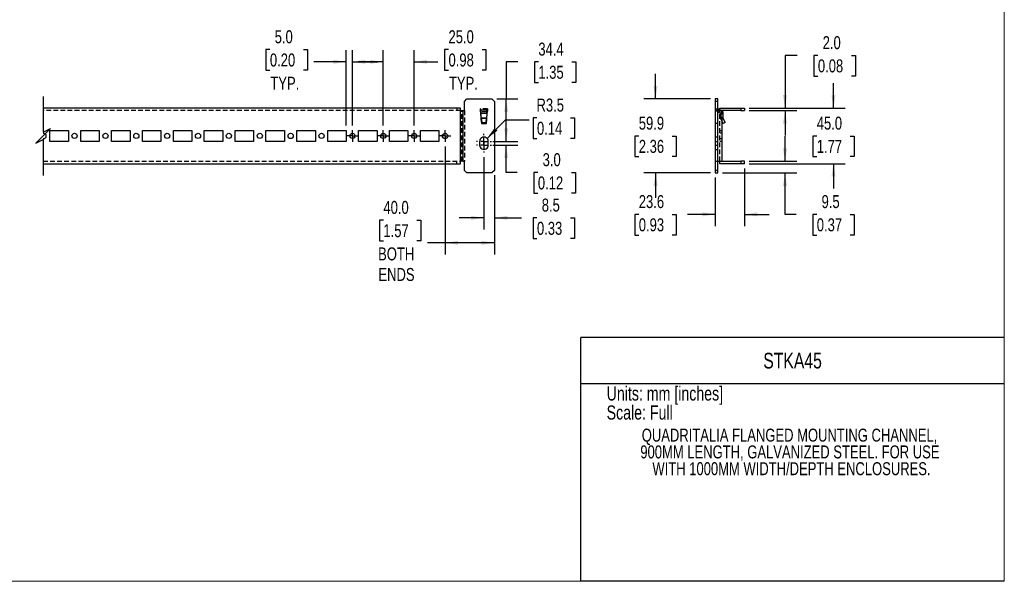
# Model space of a CAD drawing. Header units: millimetres. Extents: x 0 to 1295, y 0 to 838.
# Tile 2 of 3: x 498 to 1295, y 0 to 455. Entities that reach past the tile are written whole.
import ezdxf

# ---------------------------------------------------------------- set-up
doc = ezdxf.new("R2010")
doc.units = ezdxf.units.MM
doc.header["$LTSCALE"] = 3
doc.linetypes.add('CENTERX2', pattern=[20.32, 12.7, -2.54, 2.54, -2.54])
doc.linetypes.add('HIDDEN', pattern=[1.905, 1.27, -0.635])
doc.layers.add('CENTER', color=40, linetype='CENTERX2')
doc.layers.add('HIDDEN', color=102, linetype='HIDDEN')
doc.layers.add('DIMENSIONS', color=140, linetype='Continuous', lineweight=25)
doc.layers.add('TEXT', color=140, linetype='Continuous', lineweight=25)
doc.styles.add('SLDTEXTSTYLE0', font='TXT', dxfattribs={"width": 0.75})
doc.dimstyles.new('SLDDIMSTYLE0', dxfattribs={"dimtxt": 10.5, "dimasz": 10.5, "dimexe": 0, "dimexo": 0.0625, "dimgap": 2.625, "dimtad": 0, "dimtih": 1, "dimtoh": 1, "dimdec": 1, "dimrnd": 1e-09, "dimzin": 4, "dimdsep": 46, "dimtxsty": 'SLDTEXTSTYLE0', "dimsah": 1, "dimcen": 0.09, "dimadec": 0, "dimazin": 1, "dimtfac": 1, "dimtdec": 1, "dimtmove": 0, "dimatfit": 0, "dimfxl": 0, "dimfrac": 2, "dimtolj": 1, "dimtzin": 12, "dimarcsym": 0})
doc.dimstyles.new('SLDDIMSTYLE1', dxfattribs={"dimtxt": 10.5, "dimasz": 10.5, "dimexe": 0, "dimexo": 0.0625, "dimgap": 2.625, "dimtad": 0, "dimtih": 1, "dimtoh": 1, "dimdec": 1, "dimrnd": 1e-09, "dimzin": 12, "dimdsep": 46, "dimtxsty": 'SLDTEXTSTYLE0', "dimsah": 1, "dimcen": 0.09, "dimadec": 0, "dimazin": 3, "dimtfac": 1, "dimtdec": 1, "dimtmove": 0, "dimatfit": 0, "dimfxl": 0, "dimfrac": 2, "dimtolj": 1, "dimtzin": 12, "dimarcsym": 0})
doc.dimstyles.new('SLDDIMSTYLE2', dxfattribs={"dimtxt": 10.5, "dimasz": 10.5, "dimexe": 0, "dimexo": 0.0625, "dimgap": 2.625, "dimtad": 0, "dimtih": 1, "dimtoh": 1, "dimdec": 1, "dimrnd": 1e-09, "dimzin": 12, "dimdsep": 46, "dimtxsty": 'SLDTEXTSTYLE0', "dimsah": 1, "dimcen": 0.09, "dimadec": 0, "dimazin": 3, "dimtfac": 1, "dimtdec": 1, "dimtofl": 0, "dimtmove": 0, "dimatfit": 3, "dimfxl": 0, "dimfrac": 2, "dimtolj": 1, "dimtzin": 12, "dimarcsym": 0})
doc.dimstyles.new('SLDDIMSTYLE3', dxfattribs={"dimtxt": 10.5, "dimasz": 10.5, "dimexe": 0, "dimexo": 0.0625, "dimgap": 2.625, "dimtad": 0, "dimtih": 1, "dimtoh": 1, "dimdec": 1, "dimrnd": 1e-09, "dimzin": 12, "dimdsep": 46, "dimtxsty": 'SLDTEXTSTYLE0', "dimsah": 1, "dimcen": 0, "dimadec": 0, "dimazin": 3, "dimtfac": 1, "dimtdec": 1, "dimtofl": 0, "dimtmove": 0, "dimatfit": 3, "dimfxl": 0, "dimfrac": 2, "dimtolj": 1, "dimtzin": 12, "dimarcsym": 0})
doc.dimstyles.new('SLDDIMSTYLE4', dxfattribs={"dimtxt": 10.5, "dimasz": 10.5, "dimexe": 0, "dimexo": 0.0625, "dimgap": 2.625, "dimtad": 0, "dimtih": 1, "dimtoh": 1, "dimdec": 1, "dimrnd": 1e-09, "dimzin": 4, "dimdsep": 46, "dimtxsty": 'SLDTEXTSTYLE0', "dimsah": 1, "dimcen": 0.09, "dimadec": 0, "dimazin": 1, "dimtfac": 1, "dimtdec": 1, "dimtofl": 0, "dimtmove": 0, "dimatfit": 3, "dimfxl": 0, "dimfrac": 2, "dimtolj": 1, "dimtzin": 12, "dimarcsym": 0})

# ---------------------------------------------------------------- blocks, each defined once
blk = doc.blocks.new('SW_NOTE_0')
at = {"layer": 'TEXT', "color": 0, "char_height": 11.43, "attachment_point": 1, "style": 'SLDTEXTSTYLE0'}
for s, insert in [('NOTES:', (0, 14.73)), ('1. DIMENSIONS CAN BE CHANGED BY MANUFACTURER WITHOUT NOTICE.', (8.57, -14.83)), ('2. DIMENSIONS DO NOT IMPLY TOLERANCE.', (8.57, -44.38))]:
    blk.add_mtext(s, dxfattribs=dict(at, insert=insert))
blk = doc.blocks.new('SW_NOTE_0_1')
at = {"layer": 'TEXT', "color": 0, "char_height": 10.5, "attachment_point": 2, "style": 'SLDTEXTSTYLE0'}
for s, insert in [('QUADRITALIA FLANGED MOUNTING CHANNEL,', (152.58, 13.54)), ('900MM LENGTH, GALVANIZED STEEL. FOR USE', (152.9, -0.04)), ('WITH 1000MM WIDTH/DEPTH ENCLOSURES.', (154.17, -13.62))]:
    blk.add_mtext(s, dxfattribs=dict(at, insert=insert))
blk = doc.blocks.new('_D')
at = {"layer": 'DIMENSIONS'}
for p, q in [((892.04, 356.09), (892.04, 376.28)), ((881.35, 356.09), (901.56, 356.09)), ((881.35, 353.09), (901.56, 353.09)), ((892.04, 330.96), (892.04, 353.09)), ((901.03, 330.96), (892.04, 330.96)), ((917.7, 330.88), (914.5, 330.88)), ((914.5, 330.88), (914.5, 314.21)), ((944.85, 330.88), (948.05, 330.88)), ((948.05, 330.88), (948.05, 314.21)), ((914.5, 314.21), (917.7, 314.21)), ((948.05, 314.21), (944.85, 314.21))]:
    blk.add_line(p, q, dxfattribs=at)
for points in [[(892.04, 356.09), (893.65, 366.59), (890.42, 366.59)], [(892.04, 353.09), (890.42, 342.59), (893.65, 342.59)]]:
    blk.add_solid(points, dxfattribs=at)
at = {"layer": 'DIMENSIONS', "char_height": 10.5, "attachment_point": 1, "style": 'SLDTEXTSTYLE0'}
for s, insert in [('3.0', (921.58, 346.55)), ('0.12', (917.7, 327.75))]:
    blk.add_mtext(s, dxfattribs=dict(at, insert=insert))
blk = doc.blocks.new('_D_1')
at = {"layer": 'DIMENSIONS'}
for p, q in [((874.04, 343.24), (874.04, 284.69)), ((882.54, 328.78), (882.54, 284.69)), ((874.04, 294.22), (853.85, 294.22)), ((882.54, 294.22), (904.56, 294.22)), ((916.97, 294.14), (913.77, 294.14)), ((913.77, 294.14), (913.77, 277.47)), ((944.12, 294.14), (947.32, 294.14)), ((947.32, 294.14), (947.32, 277.47)), ((913.77, 277.47), (916.97, 277.47)), ((947.32, 277.47), (944.12, 277.47))]:
    blk.add_line(p, q, dxfattribs=at)
for points in [[(874.04, 294.22), (863.54, 295.83), (863.54, 292.6)], [(882.54, 294.22), (893.04, 292.6), (893.04, 295.83)]]:
    blk.add_solid(points, dxfattribs=at)
at = {"layer": 'DIMENSIONS', "char_height": 10.5, "attachment_point": 1, "style": 'SLDTEXTSTYLE0'}
for s, insert in [('8.5', (920.85, 309.81)), ('0.33', (916.97, 291))]:
    blk.add_mtext(s, dxfattribs=dict(at, insert=insert))
blk = doc.blocks.new('_D_2')
at = {"layer": 'DIMENSIONS'}
for p, q in [((901.42, 420.5), (892.04, 420.5)), ((892.04, 420.5), (892.04, 390.5)), ((918.09, 420.42), (914.89, 420.42)), ((914.89, 420.42), (914.89, 403.75)), ((945.24, 420.42), (948.44, 420.42)), ((948.44, 420.42), (948.44, 403.75)), ((914.89, 403.75), (918.09, 403.75)), ((948.44, 403.75), (945.24, 403.75)), ((884.35, 390.5), (901.56, 390.5)), ((892.04, 356.09), (892.04, 390.5)), ((883.89, 356.09), (901.56, 356.09))]:
    blk.add_line(p, q, dxfattribs=at)
for points in [[(892.04, 390.5), (890.42, 380), (893.65, 380)], [(892.04, 356.09), (893.65, 366.59), (890.42, 366.59)]]:
    blk.add_solid(points, dxfattribs=at)
at = {"layer": 'DIMENSIONS', "char_height": 10.5, "attachment_point": 1, "style": 'SLDTEXTSTYLE0'}
for s, insert in [('34.4', (918.09, 436.09)), ('1.35', (918.09, 417.29))]:
    blk.add_mtext(s, dxfattribs=dict(at, insert=insert))
blk = doc.blocks.new('_D_3')
at = {"layer": 'DIMENSIONS'}
for p, q in [((916.97, 375.11), (913.77, 375.11)), ((913.77, 375.11), (913.77, 358.44)), ((944.12, 375.11), (947.32, 375.11)), ((947.32, 375.11), (947.32, 358.44)), ((876.52, 358.56), (891.52, 373.56)), ((891.52, 373.56), (910.57, 373.56)), ((913.77, 358.44), (916.97, 358.44)), ((947.32, 358.44), (944.12, 358.44))]:
    blk.add_line(p, q, dxfattribs=at)
blk.add_solid([(876.52, 358.56), (885.09, 364.85), (882.8, 367.13)], dxfattribs=at)
at = {"layer": 'DIMENSIONS', "char_height": 10.5, "attachment_point": 1, "style": 'SLDTEXTSTYLE0'}
for s, insert in [('R3.5', (916.6, 390.78)), ('0.14', (916.97, 371.98))]:
    blk.add_mtext(s, dxfattribs=dict(at, insert=insert))
blk = doc.blocks.new('_D_4')
at = {"layer": 'DIMENSIONS'}
for p, q in [((842.54, 352.07), (842.54, 264.49)), ((882.54, 328.78), (882.54, 264.49)), ((792.64, 292.23), (789.44, 292.23)), ((789.44, 292.23), (789.44, 275.56)), ((819.79, 292.23), (822.99, 292.23)), ((822.99, 292.23), (822.99, 275.56)), ((789.44, 275.56), (792.64, 275.56)), ((822.99, 275.56), (819.79, 275.56)), ((842.54, 274.01), (828.32, 274.01)), ((882.54, 274.01), (842.54, 274.01))]:
    blk.add_line(p, q, dxfattribs=at)
for points in [[(842.54, 274.01), (853.04, 272.4), (853.04, 275.63)], [(882.54, 274.01), (872.04, 275.63), (872.04, 272.4)]]:
    blk.add_solid(points, dxfattribs=at)
at = {"layer": 'DIMENSIONS', "char_height": 10.5, "attachment_point": 1, "style": 'SLDTEXTSTYLE0'}
for s, insert in [('40.0', (792.64, 307.9)), ('1.57', (792.64, 289.09)), ('BOTH', (788.35, 270.29)), ('ENDS', (788.59, 253.62))]:
    blk.add_mtext(s, dxfattribs=dict(at, insert=insert))
blk = doc.blocks.new('_D_5')
at = {"layer": 'DIMENSIONS'}
for p, q in [((792.54, 369.06), (792.54, 430.03)), ((817.54, 369.02), (817.54, 430.03)), ((845.35, 430.38), (842.15, 430.38)), ((842.15, 430.38), (842.15, 413.71)), ((872.5, 430.38), (875.7, 430.38)), ((875.7, 430.38), (875.7, 413.71)), ((792.54, 420.5), (772.35, 420.5)), ((817.54, 420.5), (836.82, 420.5)), ((842.15, 413.71), (845.35, 413.71)), ((875.7, 413.71), (872.5, 413.71))]:
    blk.add_line(p, q, dxfattribs=at)
for points in [[(792.54, 420.5), (782.04, 422.12), (782.04, 418.89)], [(817.54, 420.5), (828.04, 418.89), (828.04, 422.12)]]:
    blk.add_solid(points, dxfattribs=at)
at = {"layer": 'DIMENSIONS', "char_height": 10.5, "attachment_point": 1, "style": 'SLDTEXTSTYLE0'}
for s, insert in [('25.0', (845.35, 446.05)), ('0.98', (845.35, 427.25)), ('TYP.', (845.72, 408.45))]:
    blk.add_mtext(s, dxfattribs=dict(at, insert=insert))
blk = doc.blocks.new('_D_6')
at = {"layer": 'DIMENSIONS'}
for p, q in [((700.72, 430.38), (697.52, 430.38)), ((697.52, 430.38), (697.52, 413.71)), ((727.88, 430.38), (731.08, 430.38)), ((731.08, 430.38), (731.08, 413.71)), ((762.54, 368.85), (762.54, 430.03)), ((767.54, 369.02), (767.54, 430.03)), ((762.54, 420.5), (736.41, 420.5)), ((767.54, 420.5), (787.74, 420.5)), ((697.52, 413.71), (700.72, 413.71)), ((731.08, 413.71), (727.88, 413.71))]:
    blk.add_line(p, q, dxfattribs=at)
for points in [[(762.54, 420.5), (752.04, 422.12), (752.04, 418.89)], [(767.54, 420.5), (778.04, 418.89), (778.04, 422.12)]]:
    blk.add_solid(points, dxfattribs=at)
at = {"layer": 'DIMENSIONS', "char_height": 10.5, "attachment_point": 1, "style": 'SLDTEXTSTYLE0'}
for s, insert in [('5.0', (704.6, 446.05)), ('0.20', (700.72, 427.25)), ('TYP.', (701.1, 408.45))]:
    blk.add_mtext(s, dxfattribs=dict(at, insert=insert))
blk = doc.blocks.new('SW_CENTERMARKSYMBOL_0')
at = {"layer": 'CENTER', "color": 0}
for p, q in [((-5.08, 0), (-6.04, 0)), ((0, 0), (-2.54, 0)), ((0, 5.08), (0, 6.04)), ((0, 0), (0, 2.54)), ((0, 0), (0, -2.54)), ((0, 0), (2.54, 0)), ((5.08, 0), (6.04, 0)), ((0, -5.08), (0, -6.04))]:
    blk.add_line(p, q, dxfattribs=at)
blk = doc.blocks.new('SW_CENTERMARKSYMBOL_1')
at = {"layer": 'CENTER', "color": 0}
for p, q in [((-5.08, 0), (-6.04, 0)), ((0, 0), (-2.54, 0)), ((0, 5.08), (0, 6.04)), ((0, 0), (0, 2.54)), ((0, 0), (0, -2.54)), ((0, 0), (2.54, 0)), ((5.08, 0), (6.04, 0)), ((0, -5.08), (0, -6.04))]:
    blk.add_line(p, q, dxfattribs=at)
blk = doc.blocks.new('SW_CENTERMARKSYMBOL_2')
at = {"layer": 'CENTER', "color": 0}
for p, q in [((-2.54, 0), (-4.66, 0)), ((0, 0), (-2.54, 0)), ((0, 2.54), (0, 4.66)), ((0, 0), (0, 2.54)), ((0, 0), (0, -2.54)), ((0, 0), (2.54, 0)), ((2.54, 0), (4.66, 0)), ((0, -2.54), (0, -4.66))]:
    blk.add_line(p, q, dxfattribs=at)
blk = doc.blocks.new('SW_CENTERMARKSYMBOL_3')
at = {"layer": 'CENTER', "color": 0}
for p, q in [((-2.54, 0), (-4.66, 0)), ((0, 0), (-2.54, 0)), ((0, 2.54), (0, 4.66)), ((0, 0), (0, 2.54)), ((0, 0), (0, -2.54)), ((0, 0), (2.54, 0)), ((2.54, 0), (4.66, 0)), ((0, -2.54), (0, -4.66))]:
    blk.add_line(p, q, dxfattribs=at)
blk = doc.blocks.new('SW_CENTERMARKSYMBOL_4')
at = {"layer": 'CENTER', "color": 0}
for p, q in [((-2.54, 0), (-4.66, 0)), ((0, 0), (-2.54, 0)), ((0, 2.54), (0, 4.7)), ((0, 0), (0, 2.54)), ((0, 0), (0, -2.54)), ((0, 0), (2.54, 0)), ((2.54, 0), (4.67, 0)), ((0, -2.54), (0, -4.66))]:
    blk.add_line(p, q, dxfattribs=at)
blk = doc.blocks.new('SW_CENTERMARKSYMBOL_5')
at = {"layer": 'CENTER', "color": 0}
for p, q in [((-2.54, 0), (-4.67, 0)), ((0, 0), (-2.54, 0)), ((0, 2.54), (0, 4.66)), ((0, 0), (0, 2.54)), ((0, 0), (0, -2.54)), ((0, 0), (2.54, 0)), ((2.54, 0), (4.66, 0)), ((0, -2.54), (0, -4.67))]:
    blk.add_line(p, q, dxfattribs=at)
blk = doc.blocks.new('_D_10')
at = {"layer": 'DIMENSIONS'}
for p, q in [((1127.79, 425.71), (1117.83, 425.71)), ((1117.83, 425.71), (1117.83, 383.04)), ((1144.45, 425.63), (1141.26, 425.63)), ((1141.26, 425.63), (1141.26, 408.96)), ((1171.61, 425.63), (1174.81, 425.63)), ((1174.81, 425.63), (1174.81, 408.96)), ((1141.26, 408.96), (1144.45, 408.96)), ((1174.81, 408.96), (1171.61, 408.96)), ((1088.75, 383.04), (1127.36, 383.04)), ((1088.75, 381.04), (1127.36, 381.04)), ((1117.83, 381.04), (1117.83, 360.85))]:
    blk.add_line(p, q, dxfattribs=at)
for points in [[(1117.83, 383.04), (1119.45, 393.54), (1116.22, 393.54)], [(1117.83, 381.04), (1116.22, 370.54), (1119.45, 370.54)]]:
    blk.add_solid(points, dxfattribs=at)
at = {"layer": 'DIMENSIONS', "char_height": 10.5, "attachment_point": 1, "style": 'SLDTEXTSTYLE0'}
for s, insert in [('2.0', (1148.33, 441.3)), ('0.08', (1144.45, 422.5))]:
    blk.add_mtext(s, dxfattribs=dict(at, insert=insert))
blk = doc.blocks.new('_D_11')
at = {"layer": 'DIMENSIONS'}
for p, q in [((1157.1, 383.04), (1157.1, 403.24)), ((1088.75, 383.04), (1166.63, 383.04)), ((1143.53, 360.46), (1140.33, 360.46)), ((1140.33, 360.46), (1140.33, 343.8)), ((1170.68, 360.46), (1173.88, 360.46)), ((1173.88, 360.46), (1173.88, 343.8)), ((1140.33, 343.8), (1143.53, 343.8)), ((1173.88, 343.8), (1170.68, 343.8)), ((1088.75, 338.04), (1166.63, 338.04)), ((1157.1, 338.04), (1157.1, 317.85))]:
    blk.add_line(p, q, dxfattribs=at)
for points in [[(1157.1, 383.04), (1158.72, 393.54), (1155.49, 393.54)], [(1157.1, 338.04), (1155.49, 327.54), (1158.72, 327.54)]]:
    blk.add_solid(points, dxfattribs=at)
at = {"layer": 'DIMENSIONS', "char_height": 10.5, "attachment_point": 1, "style": 'SLDTEXTSTYLE0'}
for s, insert in [('45.0', (1143.53, 376.13)), ('1.77', (1143.53, 357.33))]:
    blk.add_mtext(s, dxfattribs=dict(at, insert=insert))
blk = doc.blocks.new('_D_12')
at = {"layer": 'DIMENSIONS'}
for p, q in [((1117.83, 340.04), (1117.83, 360.24)), ((1088.75, 340.04), (1127.36, 340.04)), ((1067.13, 330.59), (1127.36, 330.59)), ((1117.83, 297.04), (1117.83, 330.59)), ((1126.88, 297.04), (1117.83, 297.04)), ((1143.55, 296.96), (1140.35, 296.96)), ((1140.35, 296.96), (1140.35, 280.29)), ((1170.7, 296.96), (1173.9, 296.96)), ((1173.9, 296.96), (1173.9, 280.29)), ((1140.35, 280.29), (1143.55, 280.29)), ((1173.9, 280.29), (1170.7, 280.29))]:
    blk.add_line(p, q, dxfattribs=at)
for points in [[(1117.83, 340.04), (1119.45, 350.54), (1116.22, 350.54)], [(1117.83, 330.59), (1116.22, 320.09), (1119.45, 320.09)]]:
    blk.add_solid(points, dxfattribs=at)
at = {"layer": 'DIMENSIONS', "char_height": 10.5, "attachment_point": 1, "style": 'SLDTEXTSTYLE0'}
for s, insert in [('9.5', (1147.43, 312.63)), ('0.37', (1143.55, 293.83))]:
    blk.add_mtext(s, dxfattribs=dict(at, insert=insert))
blk = doc.blocks.new('_D_13')
at = {"layer": 'DIMENSIONS'}
for p, q in [((1084.94, 334.23), (1084.94, 287.52)), ((1061.32, 326.78), (1061.32, 287.52)), ((999.42, 296.96), (996.22, 296.96)), ((996.22, 296.96), (996.22, 280.29)), ((1026.57, 296.96), (1029.77, 296.96)), ((1029.77, 296.96), (1029.77, 280.29)), ((1061.32, 297.04), (1038.98, 297.04)), ((1084.94, 297.04), (1105.13, 297.04)), ((996.22, 280.29), (999.42, 280.29)), ((1029.77, 280.29), (1026.57, 280.29))]:
    blk.add_line(p, q, dxfattribs=at)
for points in [[(1061.32, 297.04), (1050.82, 298.66), (1050.82, 295.43)], [(1084.94, 297.04), (1095.44, 295.43), (1095.44, 298.66)]]:
    blk.add_solid(points, dxfattribs=at)
at = {"layer": 'DIMENSIONS', "char_height": 10.5, "attachment_point": 1, "style": 'SLDTEXTSTYLE0'}
for s, insert in [('23.6', (999.42, 312.63)), ('0.93', (999.42, 293.83))]:
    blk.add_mtext(s, dxfattribs=dict(at, insert=insert))
blk = doc.blocks.new('_D_14')
at = {"layer": 'DIMENSIONS'}
for p, q in [((1012.99, 390.5), (1012.99, 410.69)), ((1057.51, 390.5), (1003.47, 390.5)), ((999.42, 360.46), (996.22, 360.46)), ((996.22, 360.46), (996.22, 343.8)), ((1026.57, 360.46), (1029.77, 360.46)), ((1029.77, 360.46), (1029.77, 343.8)), ((996.22, 343.8), (999.42, 343.8)), ((1029.77, 343.8), (1026.57, 343.8)), ((1057.51, 330.59), (1003.47, 330.59)), ((1012.99, 330.59), (1012.99, 310.4))]:
    blk.add_line(p, q, dxfattribs=at)
for points in [[(1012.99, 390.5), (1014.61, 401), (1011.38, 401)], [(1012.99, 330.59), (1011.38, 320.09), (1014.61, 320.09)]]:
    blk.add_solid(points, dxfattribs=at)
at = {"layer": 'DIMENSIONS', "char_height": 10.5, "attachment_point": 1, "style": 'SLDTEXTSTYLE0'}
for s, insert in [('59.9', (999.42, 376.13)), ('2.36', (999.42, 357.33))]:
    blk.add_mtext(s, dxfattribs=dict(at, insert=insert))

msp = doc.modelspace()

# ---------------------------------------------------------------- linework, layer by layer
at = {"color": 7, "linetype": 'Continuous', "lineweight": 18}
for p, q in [((1295.4, 0), (1295.4, 838.2)), ((0, 0), (1295.4, 0))]:
    msp.add_line(p, q, dxfattribs=at)
for p, q in [((855.04, 383.04), (517.08, 383.04)), ((855.04, 381.04), (855.04, 383.04)), ((858.23, 388.5), (860.23, 390.5)), ((858.23, 381.04), (858.23, 388.5)), ((860.23, 390.5), (880.54, 390.5)), ((880.54, 390.5), (882.54, 388.5)), ((882.54, 388.5), (882.54, 332.59)), ((1063.32, 390.5), (1061.32, 390.5)), ((1061.32, 390.5), (1061.32, 388.5)), ((1063.32, 388.5), (1061.32, 388.5)), ((1061.32, 388.5), (1061.32, 332.59)), ((1063.32, 388.5), (1063.32, 390.5)), ((1063.32, 332.59), (1063.32, 388.5)), ((1064.94, 381.56), (1064.94, 383.04)), ((1064.94, 383.04), (1081.94, 383.04)), ((1081.94, 383.04), (1081.94, 381.04)), ((1081.94, 383.04), (1084.94, 383.04)), ((1084.94, 383.04), (1084.94, 381.04)), ((855.04, 340.05), (855.04, 381.04)), ((855.04, 381.04), (857.04, 381.04)), ((855.04, 381.04), (855.04, 381.04)), ((855.04, 381.04), (855.04, 381.04)), ((855.04, 381.04), (855.04, 381.04)), ((857.04, 381.04), (857.04, 340.05)), ((857.04, 381.04), (858.23, 381.04)), ((871.25, 382.5), (871.04, 382.5)), ((871.04, 382.5), (872.04, 370.5)), ((871.25, 382.5), (871.25, 381.35)), ((871.25, 381.35), (871.25, 380.77)), ((876.84, 381.35), (871.25, 381.35)), ((871.58, 378.77), (871.25, 380.77)), ((876.51, 378.77), (871.58, 378.77)), ((871.58, 378.77), (871.58, 378.77)), ((871.9, 374.97), (871.58, 378.77)), ((871.9, 374.97), (871.9, 374.52)), ((876.04, 370.5), (877.04, 382.5)), ((876.51, 378.77), (876.19, 374.97)), ((876.19, 374.52), (876.19, 374.97)), ((876.84, 380.77), (876.51, 378.77)), ((876.51, 378.77), (876.51, 378.77)), ((876.84, 381.35), (876.84, 382.5)), ((877.04, 382.5), (876.84, 382.5)), ((876.84, 380.77), (876.84, 381.35)), ((1066.78, 380.5), (1063.32, 382.5)), ((1063.32, 380.19), (1065.78, 378.77)), ((1065.78, 378.77), (1066.78, 380.5)), ((1065.78, 378.77), (1065.78, 378.77)), ((1067.78, 378.77), (1065.78, 378.77)), ((1065.78, 378.77), (1065.78, 374.97)), ((1065.78, 374.97), (1067.78, 374.97)), ((1065.78, 374.52), (1065.78, 374.97)), ((1066.94, 381.04), (1065.84, 381.04)), ((1065.85, 381.04), (1066.94, 381.04)), ((1067.78, 374.97), (1065.97, 374.12)), ((1066.78, 380.5), (1067.78, 379.92)), ((1066.94, 380.41), (1066.94, 381.04)), ((1081.94, 381.04), (1066.94, 381.04)), ((1066.94, 381.04), (1066.94, 381.04)), ((1066.94, 381.04), (1066.94, 381.04)), ((1067.78, 378.77), (1067.78, 379.92)), ((1067.78, 374.97), (1067.78, 378.77)), ((1069.47, 371.34), (1067.78, 374.97)), ((1081.94, 381.04), (1084.94, 381.04)), ((876.19, 374.52), (871.9, 374.52)), ((871.9, 374.52), (871.9, 374.12)), ((872.23, 370.5), (871.9, 374.12)), ((872.04, 370.5), (876.04, 370.5)), ((876.19, 374.12), (875.86, 370.5)), ((876.19, 374.12), (876.19, 374.52)), ((1065.97, 374.12), (1065.78, 374.52)), ((1065.97, 374.12), (1067.66, 370.5)), ((1066.94, 340.05), (1066.94, 372.05)), ((1069.47, 371.34), (1067.66, 370.5)), ((522.54, 356.04), (522.54, 365.04)), ((522.54, 365.04), (537.54, 365.04)), ((537.54, 365.04), (537.54, 356.04)), ((547.54, 356.04), (547.54, 365.04)), ((547.54, 365.04), (562.54, 365.04)), ((562.54, 365.04), (562.54, 356.04)), ((572.54, 356.04), (572.54, 365.04)), ((572.54, 365.04), (587.54, 365.04)), ((587.54, 365.04), (587.54, 356.04)), ((597.54, 356.04), (597.54, 365.04)), ((597.54, 365.04), (612.54, 365.04)), ((612.54, 365.04), (612.54, 356.04)), ((622.54, 356.04), (622.54, 365.04)), ((622.54, 365.04), (637.54, 365.04)), ((637.54, 365.04), (637.54, 356.04)), ((647.54, 356.04), (647.54, 365.04)), ((647.54, 365.04), (662.54, 365.04)), ((662.54, 365.04), (662.54, 356.04)), ((672.54, 356.04), (672.54, 365.04)), ((672.54, 365.04), (687.54, 365.04)), ((687.54, 365.04), (687.54, 356.04)), ((697.54, 356.04), (697.54, 365.04)), ((697.54, 365.04), (712.54, 365.04)), ((712.54, 365.04), (712.54, 356.04)), ((722.54, 356.04), (722.54, 365.04)), ((722.54, 365.04), (737.54, 365.04)), ((737.54, 365.04), (737.54, 356.04)), ((747.54, 356.04), (747.54, 365.04)), ((747.54, 365.04), (762.54, 365.04)), ((762.54, 365.04), (762.54, 356.04)), ((772.54, 356.04), (772.54, 365.04)), ((772.54, 365.04), (787.54, 365.04)), ((787.54, 365.04), (787.54, 356.04)), ((797.54, 356.04), (797.54, 365.04)), ((797.54, 365.04), (812.54, 365.04)), ((812.54, 365.04), (812.54, 356.04)), ((822.54, 356.04), (822.54, 365.04)), ((822.54, 365.04), (837.54, 365.04)), ((837.54, 365.04), (837.54, 356.04)), ((537.54, 356.04), (522.54, 356.04)), ((562.54, 356.04), (547.54, 356.04)), ((587.54, 356.04), (572.54, 356.04)), ((612.54, 356.04), (597.54, 356.04)), ((637.54, 356.04), (622.54, 356.04)), ((662.54, 356.04), (647.54, 356.04)), ((687.54, 356.04), (672.54, 356.04)), ((712.54, 356.04), (697.54, 356.04)), ((737.54, 356.04), (722.54, 356.04)), ((762.54, 356.04), (747.54, 356.04)), ((787.54, 356.04), (772.54, 356.04)), ((812.54, 356.04), (797.54, 356.04)), ((837.54, 356.04), (822.54, 356.04)), ((870.54, 356.09), (870.54, 353.09)), ((877.54, 353.09), (877.54, 356.09)), ((517.08, 338.04), (855.04, 338.04)), ((857.04, 340.05), (855.04, 340.05)), ((855.04, 340.05), (855.04, 340.05)), ((855.04, 340.05), (855.04, 340.05)), ((855.04, 338.04), (855.04, 340.05)), ((855.04, 340.05), (855.04, 340.05)), ((857.04, 340.05), (858.23, 340.05)), ((858.23, 332.59), (858.23, 340.05)), ((1063.32, 340.05), (1066.94, 340.05)), ((1064.94, 338.04), (1064.94, 340.05)), ((1064.94, 340.05), (1066.94, 340.05)), ((1064.94, 340.05), (1064.94, 340.05)), ((1081.94, 338.04), (1064.94, 338.04)), ((1066.94, 340.05), (1066.94, 340.04)), ((1066.94, 340.05), (1066.94, 340.05)), ((1066.94, 340.04), (1081.94, 340.04)), ((1081.94, 340.04), (1081.94, 338.04)), ((1084.94, 340.04), (1081.94, 340.04)), ((1084.94, 338.04), (1081.94, 338.04)), ((1084.94, 338.04), (1084.94, 340.04)), ((860.23, 330.59), (858.23, 332.59)), ((880.54, 330.59), (860.23, 330.59)), ((882.54, 332.59), (880.54, 330.59)), ((1063.32, 332.59), (1061.32, 332.59)), ((1061.32, 332.59), (1061.32, 330.59)), ((1061.32, 330.59), (1063.32, 330.59)), ((1063.32, 330.59), (1063.32, 332.59))]:
    msp.add_line(p, q)
at = {"color": 140, "linetype": 'Continuous', "lineweight": 18}
msp.add_line((1295.4, 0), (1295.4, 197.28), dxfattribs=at)
for centre, radius in [((542.54, 360.54), 2.12), ((567.54, 360.54), 2.12), ((592.54, 360.54), 2.12), ((617.54, 360.54), 2.12), ((642.54, 360.54), 2.12), ((667.54, 360.54), 2.12), ((692.54, 360.54), 2.12), ((717.54, 360.54), 2.13), ((742.54, 360.54), 2.12), ((767.54, 360.54), 2.12), ((792.54, 360.54), 2.12), ((817.54, 360.54), 2.12), ((842.54, 360.54), 2.13)]:
    msp.add_circle(centre, radius)
for centre, radius, start, end in [((517.61, 360.59), 2.06, 358.73409, 105.08932), ((517.59, 360.53), 2.08, 255.62848, 0.54811), ((874.04, 356.09), 3.5, 359.99998, 180.00002), ((874.04, 353.09), 3.5, 179.99999, 0.00001)]:
    msp.add_arc(centre, radius, start, end)
msp.add_open_spline([(1065.78, 378.77), (1065.78, 378.77), (1065.78, 378.77), (1065.78, 378.77)], degree=3)
at = {"layer": 'DIMENSIONS', "color": 140}
for p, q in [((517.08, 392.57), (517.08, 363.54)), ((517.08, 360.54), (511.08, 354.54)), ((517.08, 363.54), (523.08, 366.54)), ((523.08, 366.54), (517.08, 360.54)), ((511.08, 354.54), (517.08, 357.54)), ((517.08, 357.54), (517.08, 328.52))]:
    msp.add_line(p, q, dxfattribs=at)
at = {"layer": 'HIDDEN'}
for p, q in [((852.04, 383.04), (852.04, 381.04)), ((855.04, 381.04), (517.08, 381.04)), ((856.22, 340.05), (856.22, 381.04)), ((858.22, 381.04), (858.22, 340.05)), ((871.25, 380.77), (871.25, 382.5)), ((876.84, 382.5), (871.25, 382.5)), ((871.25, 382.5), (871.58, 380.5)), ((871.58, 379.92), (871.58, 380.5)), ((871.58, 380.5), (871.58, 378.77)), ((871.58, 379.92), (871.58, 378.77)), ((876.51, 379.92), (871.58, 379.92)), ((871.58, 378.77), (871.58, 379.3)), ((871.9, 374.12), (871.9, 374.97)), ((871.9, 374.97), (871.9, 374.97)), ((876.19, 374.97), (871.9, 374.97)), ((871.9, 374.97), (872.23, 371.34)), ((875.86, 371.34), (876.19, 374.97)), ((876.19, 374.97), (876.19, 374.12)), ((876.51, 380.5), (876.84, 382.5)), ((876.51, 378.77), (876.51, 380.5)), ((876.51, 378.77), (876.51, 379.92)), ((876.51, 378.77), (876.51, 378.77)), ((876.84, 382.5), (876.84, 380.77)), ((1061.32, 382.5), (1063.32, 382.5)), ((1062.32, 380.77), (1061.32, 381.35)), ((1061.32, 381.04), (1063.32, 381.04)), ((1063.22, 382.34), (1062.32, 380.77)), ((1062.32, 380.77), (1063.32, 380.19)), ((1063.32, 381.04), (1065.85, 381.04)), ((1064.94, 381.04), (1064.94, 381.56)), ((1065.84, 381.04), (1064.94, 381.04)), ((1064.94, 340.05), (1064.94, 381.04)), ((1064.94, 381.04), (1064.94, 381.04)), ((1065.78, 378.77), (1065.78, 378.77)), ((1066.94, 372.05), (1066.94, 380.41)), ((872.23, 371.34), (872.23, 370.5)), ((872.23, 371.34), (875.86, 371.34)), ((875.86, 370.5), (872.23, 370.5)), ((872.23, 370.5), (872.23, 370.5)), ((875.86, 371.34), (875.86, 370.5)), ((875.86, 370.5), (875.86, 370.5)), ((1063.32, 370.5), (1061.32, 370.5)), ((1063.32, 359.59), (1061.32, 359.59)), ((1064.94, 365.04), (1066.94, 365.04)), ((1066.94, 362.67), (1064.94, 362.67)), ((1061.32, 356.09), (1063.32, 356.09)), ((1061.32, 353.09), (1063.32, 353.09)), ((1064.94, 358.42), (1066.94, 358.42)), ((1066.94, 356.04), (1064.94, 356.04)), ((1061.32, 349.59), (1063.32, 349.59)), ((517.08, 340.04), (855.04, 340.04)), ((852.04, 338.04), (852.04, 340.04)), ((1061.32, 340.05), (1063.32, 340.05))]:
    msp.add_line(p, q, dxfattribs=at)
at = {"layer": 'HIDDEN', "flags": 128}
msp.add_lwpolyline([(876.51, 380.5), (876.51, 380.21), (876.51, 379.92)], dxfattribs=at)
at = {"layer": 'HIDDEN'}
msp.add_open_spline([(1063.23, 382.34), (1063.21, 382.35), (1063.18, 382.36), (1063.15, 382.4), (1063.13, 382.45), (1063.13, 382.48), (1063.13, 382.5)], degree=3, knots=[0, 0, 0, 0, 0.2500021, 0.5000014, 0.7500006, 1, 1, 1, 1], dxfattribs=at)
at = {"layer": 'TEXT'}
for p, q in [((1295.4, 197.28), (952.5, 197.28)), ((952.5, 0), (952.5, 197.28)), ((952.5, 160.18), (1295.4, 160.18)), ((1295.4, 0), (952.5, 0))]:
    msp.add_line(p, q, dxfattribs=at)

# ---------------------------------------------------------------- block references
at = {"layer": 'CENTER'}
for name, p in [('SW_CENTERMARKSYMBOL_5', (767.54, 360.54)), ('SW_CENTERMARKSYMBOL_4', (792.54, 360.54)), ('SW_CENTERMARKSYMBOL_3', (817.54, 360.54)), ('SW_CENTERMARKSYMBOL_2', (842.54, 360.54)), ('SW_CENTERMARKSYMBOL_0', (874.04, 356.09)), ('SW_CENTERMARKSYMBOL_1', (874.04, 353.09))]:
    msp.add_blockref(name, p, dxfattribs=at)
at = {"layer": 'TEXT'}
for name, p in [('SW_NOTE_0_1', (968.9, 110.03)), ('SW_NOTE_0', (27.78, 91.4))]:
    msp.add_blockref(name, p, dxfattribs=at)

# ---------------------------------------------------------------- texts
at = {"layer": 'TEXT', "style": 'SLDTEXTSTYLE0'}
for s, insert, char_height, attachment_point in [('STKA45', (1123.95, 184.98), 12.7, 2), ('Units: mm [inches]', (973.41, 157.76), 11.43, 1), ('Scale: Full', (973.41, 142.36), 11.43, 1)]:
    msp.add_mtext(s, dxfattribs=dict(at, insert=insert, char_height=char_height, attachment_point=attachment_point))

# ---------------------------------------------------------------- dimensions: what is measured, and where the dimension line sits
at = {"layer": 'DIMENSIONS'}
for base, p1, p2, text, dimstyle, picture, middle in [((762.54, 420.5), (767.54, 365.21), (762.54, 365.04), '<>\\PTYP.', 'SLDDIMSTYLE0', '_D_6', (714.3, 420.5)), ((792.54, 420.5), (817.54, 365.21), (792.54, 365.25), '<>\\PTYP.', 'SLDDIMSTYLE0', '_D_5', (858.93, 420.5)), ((842.54, 274.01), (882.54, 332.59), (842.54, 355.88), '<>\\PBOTH\\PENDS', 'SLDDIMSTYLE4', '_D_4', (806.21, 274.01))]:
    dim = msp.add_linear_dim(base=base, p1=p1, p2=p2, text=text, dimstyle=dimstyle, dxfattribs=at)
    dim.commit()
    dim.dimension.update_dxf_attribs({"geometry": picture, "text_midpoint": middle, "dimtype": 160})
for base, p1, p2, dimstyle, picture, middle in [((1117.83, 383.04), (1084.94, 381.04), (1084.94, 383.04), 'SLDDIMSTYLE0', '_D_10', (1117.83, 425.71)), ((892.04, 390.5), (880.08, 356.09), (880.54, 390.5), 'SLDDIMSTYLE2', '_D_2', (892.04, 420.5)), ((1012.99, 330.59), (1061.32, 390.5), (1061.32, 330.59), 'SLDDIMSTYLE1', '_D_14', (1012.99, 360.54)), ((1157.1, 338.04), (1084.94, 383.04), (1084.94, 338.04), 'SLDDIMSTYLE0', '_D_11', (1157.1, 360.54)), ((892.04, 353.09), (877.54, 356.09), (877.54, 353.09), 'SLDDIMSTYLE0', '_D', (892.04, 330.96)), ((1117.8322, 330.5889), (1084.9385, 340.0449), (1063.3185, 330.5889), 'SLDDIMSTYLE1', '_D_12', (1117.8322, 297.0417))]:
    dim = msp.add_linear_dim(base=base, p1=p1, p2=p2, angle=90, dimstyle=dimstyle, dxfattribs=at)
    dim.commit()
    dim.dimension.update_dxf_attribs({"geometry": picture, "text_midpoint": middle, "dimtype": 160})
dim = msp.add_radius_dim(center=(874.04, 356.09), mpoint=(876.52, 358.56), dimstyle='SLDDIMSTYLE3', dxfattribs=at)
dim.commit()
dim.dimension.update_dxf_attribs({"geometry": '_D_3', "text_midpoint": (930.54, 373.56), "dimtype": 164})
for base, p1, p2, picture, middle in [((882.54, 294.22), (874.04, 347.05), (882.54, 332.59), '_D_1', (930.54, 294.22)), ((1061.32, 297.04), (1084.94, 338.04), (1061.32, 330.59), '_D_13', (1012.99, 297.04))]:
    dim = msp.add_linear_dim(base=base, p1=p1, p2=p2, dimstyle='SLDDIMSTYLE1', dxfattribs=at)
    dim.commit()
    dim.dimension.update_dxf_attribs({"geometry": picture, "text_midpoint": middle, "dimtype": 160})

doc.saveas('drawing.dxf')
